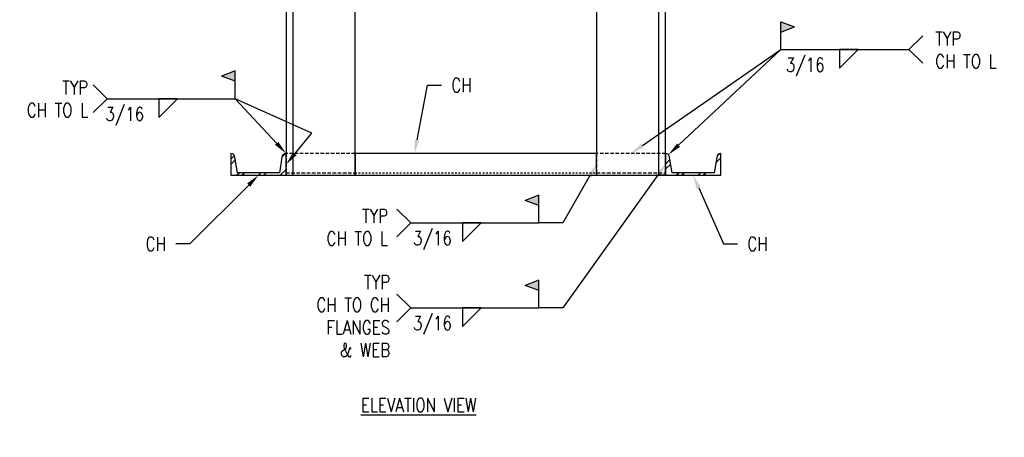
# Model space of a CAD drawing. Header units: inches. Extents: x -28 to 1146, y 41 to 191.
# Tile 1 of 13: x -25 to 46, y 69 to 100. Entities that reach past the tile are written whole.
import ezdxf
from ezdxf import colors
from ezdxf.entities.mleader import LeaderData, LeaderLine
from ezdxf.math import Vec2, Vec3

# ---------------------------------------------------------------- set-up
doc = ezdxf.new("R2010")
doc.units = ezdxf.units.IN
doc.header["$MEASUREMENT"] = 0
doc.linetypes.add('Dash', pattern=[0.25, 0.125, -0.125])
doc.linetypes.add('HIDDEN', pattern=[0.375, 0.25, -0.125])
for name, color, linetype in [('S-ANNO-NOTE', 2, 'Continuous'), ('S-ANNO-SYMB', 2, 'Continuous'), ('S-DETL-GENF', 92, 'Continuous'), ('S-DETL-GENF-HDLN', 1, 'Dash')]:
    doc.layers.add(name, color=color, linetype=linetype)
doc.styles.add('Annotative', font='romans.shx', dxfattribs={"width": 0.8, "height": 0.125})

# ---------------------------------------------------------------- blocks, each defined once
blk = doc.blocks.new('051200_SteelFraming-AISC-Angle-Shapes-Side - L5X5X1_2-1903833-CANOPY TYPICAL CONNECTION DIAGRAM')
at = {"layer": 'S-DETL-GENF', "lineweight": -3}
for p, q in [((17.958, 0), (0.958, 0)), ((31.958, 0), (22.958, 0)), ((37.538, 0), (33.538, 0)), ((52.17, 0), (41.2, 0)), ((53.75, 0), (52.17, 0)), ((53.75, -5), (53.75, 0)), ((53.75, 0), (53.75, -0.5)), ((0.958, -0.5), (31.958, -0.5)), ((31.958, -0.5), (33.538, -0.5)), ((33.538, -0.5), (37.538, -0.5)), ((41.2, -0.5), (52.17, -0.5)), ((52.17, -0.5), (53.75, -0.5)), ((0.958, -5), (17.958, -5)), ((22.958, -5), (31.958, -5)), ((31.958, -5), (33.538, -5)), ((33.538, -5), (37.538, -5)), ((41.2, -5), (52.17, -5))]:
    blk.add_line(p, q, dxfattribs=at)
blk = doc.blocks.new('051200_SteelFraming-AISC-Angle-Shapes-Side - L5X5X1_2-1902066-CANOPY TYPICAL CONNECTION DIAGRAM')
at = {"layer": 'S-DETL-GENF', "lineweight": -3}
for p, q in [((18.208, 5), (1.208, 5)), ((32.208, 5), (23.208, 5)), ((37.788, 5), (33.788, 5)), ((52.42, 5), (41.45, 5)), ((54, 5), (52.42, 5)), ((54, 0), (54, 5)), ((1.208, 0.5), (32.208, 0.5)), ((1.208, 0), (8.172, 0)), ((9.752, 0), (32.208, 0)), ((32.208, 0.5), (33.788, 0.5)), ((33.788, 0.5), (37.788, 0.5)), ((33.788, 0), (37.788, 0)), ((41.45, 0.5), (52.42, 0.5)), ((41.45, 0), (52.42, 0)), ((52.42, 0.5), (54, 0.5)), ((54, 0), (54, 0.5))]:
    blk.add_line(p, q, dxfattribs=at)
blk = doc.blocks.new('051200_SteelFraming-AISC-Channel-Shapes-Section - C4X5_4-V2-CANOPY TYPICAL CONNECTION DIAGRAM')
at = {"layer": 'S-DETL-GENF', "lineweight": -3}
h = blk.add_hatch(dxfattribs=at)
h.set_pattern_fill('FP_3', color=256, style=0, pattern_type=2)
h.set_pattern_definition([(315, (-88.276, -5.556), (0.79196, 0.79196), []), (315, (-87.076, -5.556), (0.79196, 0.79196), [])])
h.paths.add_polyline_path([(0, -1.53), (1.58, -1.53), (1.54, -1.382), (1.432, -1.274), (1.284, -1.234), (0.184, -1.063), (0.184, 2), (1.284, 2.174), (1.432, 2.214), (1.54, 2.322), (1.58, 2.47), (0, 2.47)])
for p, q in [((1.58, 2.47), (0, 2.47)), ((0, 2.47), (0, -1.53)), ((0.184, 2), (1.284, 2.174)), ((0.184, -1.063), (0.184, 2)), ((1.284, -1.234), (0.184, -1.063)), ((0, -1.53), (1.58, -1.53))]:
    blk.add_line(p, q, dxfattribs=at)
for centre, start, end in [((1.284, 2.47), 270, 360), ((1.284, -1.53), 0, 90)]:
    blk.add_arc(centre, 0.296, start, end, dxfattribs=at)
blk = doc.blocks.new('051200_SteelFraming-AISC-Channel-Shapes-Top - C4X5_4-1900934-CANOPY TYPICAL CONNECTION DIAGRAM')
at = {"layer": 'S-DETL-GENF', "linetype": 'HIDDEN', "lineweight": -3}
for p, q in [((5, 1.58), (0, 1.58)), ((0, 1.58), (0, 0)), ((0, 0), (5, 0))]:
    blk.add_line(p, q, dxfattribs=at)
at = {"layer": 'S-DETL-GENF-HDLN', "linetype": 'HIDDEN', "lineweight": -3}
blk.add_line((0, 0.184), (5, 0.184), dxfattribs=at)
blk = doc.blocks.new('051200_SteelFraming-AISC-Channel-Shapes-Top - C4X5_4-1901038-CANOPY TYPICAL CONNECTION DIAGRAM')
at = {"layer": 'S-DETL-GENF', "lineweight": -3}
for p, q in [((17.5, 1.58), (0, 1.58)), ((0, 1.58), (0, 0)), ((17.5, 0), (17.5, 1.58)), ((0, 0), (17.5, 0))]:
    blk.add_line(p, q, dxfattribs=at)
at = {"layer": 'S-DETL-GENF-HDLN', "lineweight": -3}
blk.add_line((0, 0.184), (17.5, 0.184), dxfattribs=at)
blk = doc.blocks.new('051200_SteelFraming-AISC-Channel-Shapes-Section - C4X5_4-V3-CANOPY TYPICAL CONNECTION DIAGRAM')
at = {"layer": 'S-DETL-GENF', "lineweight": -3}
h = blk.add_hatch(dxfattribs=at)
h.set_pattern_fill('FP_4', color=256, style=0, pattern_type=2)
h.set_pattern_definition([(315, (-88.276, 25.944), (0.79196, 0.79196), []), (315, (-87.076, 25.944), (0.79196, 0.79196), [])])
h.paths.add_polyline_path([(0, -1.53), (1.58, -1.53), (1.54, -1.382), (1.432, -1.274), (1.284, -1.234), (0.184, -1.063), (0.184, 2), (1.284, 2.174), (1.432, 2.214), (1.54, 2.322), (1.58, 2.47), (0, 2.47)])
for p, q in [((1.58, 2.47), (0, 2.47)), ((0, 2.47), (0, -1.53)), ((0.184, 2), (1.284, 2.174)), ((0.184, -1.063), (0.184, 2)), ((1.284, -1.234), (0.184, -1.063)), ((0, -1.53), (1.58, -1.53))]:
    blk.add_line(p, q, dxfattribs=at)
for centre, start, end in [((1.284, 2.47), 270, 360), ((1.284, -1.53), 0, 90)]:
    blk.add_arc(centre, 0.296, start, end, dxfattribs=at)
blk = doc.blocks.new('HDR-Si_Weld-Symbol - Bottom-1976674-CANOPY TYPICAL CONNECTION DIAGRAM')
at = {"layer": 'S-ANNO-NOTE', "lineweight": -3}
blk.add_hatch(color=256, dxfattribs=at).paths.add_polyline_path([(-0.375, 0.204), (-0.5, 0.1571), (-0.5, 0.2509)])
for p, q in [((-0.5, 0.2509), (-0.375, 0.204)), ((-0.5, 0.0009), (-0.5, 0.2509)), ((-0.5, 0.1571), (-0.375, 0.204)), ((0.6609, 0), (0.7859, 0.125)), ((-0.4375, 0), (0.6709, 0)), ((0.0313, -0.1691), (0.2004, 0)), ((0.0313, 0), (0.0313, -0.1691)), ((0.2004, 0), (0.0313, 0)), ((0.6609, 0), (0.7859, -0.125))]:
    blk.add_line(p, q, dxfattribs=at)
blk = doc.blocks.new('HDR-Si_Weld-Symbol - Bottom-1976676-CANOPY TYPICAL CONNECTION DIAGRAM')
at = {"layer": 'S-ANNO-NOTE', "lineweight": -3}
blk.add_hatch(color=256, dxfattribs=at).paths.add_polyline_path([(0.5984, 0.204), (0.7234, 0.2509), (0.7234, 0.1571)])
for p, q in [((0.7234, 0.2509), (0.5984, 0.204)), ((0.7234, 0.1571), (0.5984, 0.204)), ((0.7234, 0.0009), (0.7234, 0.2509)), ((-0.4375, 0), (-0.5625, 0.125)), ((-0.4375, 0), (-0.5625, -0.125)), ((-0.4375, 0), (0.7234, 0)), ((0.0313, -0.1691), (0.2004, 0)), ((0.0313, 0), (0.0313, -0.1691)), ((0.2004, 0), (0.0313, 0))]:
    blk.add_line(p, q, dxfattribs=at)

msp = doc.modelspace()

# ---------------------------------------------------------------- linework, layer by layer
at = {"layer": 'S-ANNO-NOTE', "lineweight": -3}
for p, q in [((14.0896, 84.8251), (12.3757, 84.8251)), ((14.0896, 78.6678), (12.3757, 78.6678))]:
    msp.add_line(p, q, dxfattribs=at)
at = {"layer": 'S-ANNO-SYMB', "lineweight": -3}
msp.add_line((-4.081, 91.3284), (-9.6393, 93.8251), dxfattribs=at)

# ---------------------------------------------------------------- block references
at = {"layer": 'S-ANNO-NOTE', "lineweight": -3, "xscale": 8, "yscale": 8, "zscale": 8}
for name, p in [('HDR-Si_Weld-Symbol - Bottom-1976674-CANOPY TYPICAL CONNECTION DIAGRAM', (33.8859, 97.387)), ('HDR-Si_Weld-Symbol - Bottom-1976676-CANOPY TYPICAL CONNECTION DIAGRAM', (-15.4269, 93.8251)), ('HDR-Si_Weld-Symbol - Bottom-1976676-CANOPY TYPICAL CONNECTION DIAGRAM', (6.5771, 84.8251)), ('HDR-Si_Weld-Symbol - Bottom-1976676-CANOPY TYPICAL CONNECTION DIAGRAM', (6.5771, 78.6678))]:
    msp.add_blockref(name, p, dxfattribs=at)
at = {"layer": 'S-DETL-GENF', "lineweight": -3}
for name, p, rotation in [('051200_SteelFraming-AISC-Angle-Shapes-Side - L5X5X1_2-1902066-CANOPY TYPICAL CONNECTION DIAGRAM', (-5.9585, 142.2756), 270.0000000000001), ('051200_SteelFraming-AISC-Angle-Shapes-Side - L5X5X1_2-1903833-CANOPY TYPICAL CONNECTION DIAGRAM', (21.5415, 142.0256), 269.9999999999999), ('051200_SteelFraming-AISC-Channel-Shapes-Section - C4X5_4-V2-CANOPY TYPICAL CONNECTION DIAGRAM', (-7.4884, 88.2756), 89.9999999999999), ('051200_SteelFraming-AISC-Channel-Shapes-Section - C4X5_4-V3-CANOPY TYPICAL CONNECTION DIAGRAM', (24.0116, 88.2756), 89.9999999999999)]:
    msp.add_blockref(name, p, dxfattribs=dict(at, rotation=rotation))
at = {"layer": 'S-DETL-GENF', "linetype": 'HIDDEN', "lineweight": -3}
for p in [(-5.9585, 88.2756), (16.5415, 88.2756)]:
    msp.add_blockref('051200_SteelFraming-AISC-Channel-Shapes-Top - C4X5_4-1900934-CANOPY TYPICAL CONNECTION DIAGRAM', p, dxfattribs=at)
at = {"layer": 'S-DETL-GENF', "lineweight": -3}
msp.add_blockref('051200_SteelFraming-AISC-Channel-Shapes-Top - C4X5_4-1901038-CANOPY TYPICAL CONNECTION DIAGRAM', (-0.9585, 88.2756), dxfattribs=at)

# ---------------------------------------------------------------- texts
at = {"layer": 'S-ANNO-NOTE', "lineweight": -3, "char_height": 1, "line_spacing_factor": 0.981704, "style": 'Annotative'}
for s, insert, width, attachment_point in [('\\pxt3.2,6.4,9.6,12.8,16,19.2,22.4,25.6,28.8,32,35.2,38.4,41.6,44.8,48,51.2,54.4,57.6,60.8,64,67.2,70.4,73.6,76.8,80,83.2,86.4,89.6,92.8,96,99.2,102.4;{TYP\\PCH TO L}', (41.0824, 98.6692), 5.840504, 1), ('\\pxqc,t3.2,6.4,9.6,12.8,16,19.2,22.4,25.6,28.8,32,35.2,38.4,41.6,44.8,48,51.2,54.4,57.6,60.8,64,67.2,70.4,73.6,76.8,80,83.2,86.4,89.6,92.8,96,99.2,102.4;3/16', (31.6661, 96.7799), 3.867717, 2), ('\\pxt3.2,6.4,9.6,12.8,16,19.2,22.4,25.6,28.8,32,35.2,38.4,41.6,44.8,48,51.2,54.4,57.6,60.8,64,67.2,70.4,73.6,76.8,80,83.2,86.4,89.6,92.8,96,99.2,102.4;{TYP\\PCH TO L}', (-20.294, 95.1259), 5.840504, 3), ('\\pxqc,t3.2,6.4,9.6,12.8,16,19.2,22.4,25.6,28.8,32,35.2,38.4,41.6,44.8,48,51.2,54.4,57.6,60.8,64,67.2,70.4,73.6,76.8,80,83.2,86.4,89.6,92.8,96,99.2,102.4;3/16', (-17.6467, 93.2181), 3.867717, 2), ('\\pxt3.2,6.4,9.6,12.8,16,19.2,22.4,25.6,28.8,32,35.2,38.4,41.6,44.8,48,51.2,54.4,57.6,60.8,64,67.2,70.4,73.6,76.8,80,83.2,86.4,89.6,92.8,96,99.2,102.4;{TYP\\PCH TO L}', (1.4335, 84.5084), 5.840504, 6), ('\\pxqc,t3.2,6.4,9.6,12.8,16,19.2,22.4,25.6,28.8,32,35.2,38.4,41.6,44.8,48,51.2,54.4,57.6,60.8,64,67.2,70.4,73.6,76.8,80,83.2,86.4,89.6,92.8,96,99.2,102.4;3/16', (4.6527, 84.2181), 3.867717, 2), ('\\pxt3.2,6.4,9.6,12.8,16,19.2,22.4,25.6,28.8,32,35.2,38.4,41.6,44.8,48,51.2,54.4,57.6,60.8,64,67.2,70.4,73.6,76.8,80,83.2,86.4,89.6,92.8,96,99.2,102.4;{TYP\\PCH TO CH\\PFLANGES\\P& WEB}', (1.5857, 78.0718), 7.12058, 6), ('\\pxqc,t3.2,6.4,9.6,12.8,16,19.2,22.4,25.6,28.8,32,35.2,38.4,41.6,44.8,48,51.2,54.4,57.6,60.8,64,67.2,70.4,73.6,76.8,80,83.2,86.4,89.6,92.8,96,99.2,102.4;3/16', (4.6527, 78.0608), 3.867717, 2), ('\\pxt3.2,6.4,9.6,12.8,16,19.2,22.4,25.6,28.8,32,35.2,38.4,41.6,44.8,48,51.2,54.4,57.6,60.8,64,67.2,70.4,73.6,76.8,80,83.2,86.4,89.6,92.8,96,99.2,102.4;{\\LELEVATION VIEW}', (-0.5375, 72.1271), 10.319496, 1)]:
    msp.add_mtext(s, dxfattribs=dict(at, insert=insert, width=width, attachment_point=attachment_point))

# ---------------------------------------------------------------- leaders
at = {"layer": 'S-ANNO-NOTE', "lineweight": -3}
ml = msp.add_multileader_mtext('Standard', dxfattribs=at)
ml.set_content('CH', color=256, style='Annotative')
ml.set_leader_properties(color=1, linetype='ByLayer', lineweight=-1)
ml.build(insert=Vec2(0, 0))
ml.multileader.update_dxf_attribs({"text_right_attachment_type": 3, "dogleg_length": 0.125, "arrow_head_size": 1, "scale": 8})
ctx = ml.context
ctx.base_point, ctx.scale, ctx.char_height, ctx.arrow_head_size, ctx.landing_gap_size, ctx.plane_origin = Vec3(5.2964, 94.8023), 8, 1, 1, 0.72, Vec3(17.8499, 99.7746)
ctx.right_attachment = 3
notes = []
notes.append((ctx, [(1, (1, 1, 0), (4.2964, 94.8023), (1, 0), 1, [(0, [(3.3482, 89.8556)], 0, [])])]))
ctx.mtext.insert, ctx.mtext.flow_direction = Vec3(6.0164, 95.3023), 5
ml = msp.add_multileader_mtext('Standard', dxfattribs=at)
ml.set_content('CH', color=256, style='Annotative')
ml.set_leader_properties(color=1, linetype='ByLayer', lineweight=-1)
ml.build(insert=Vec2(0, 0))
ml.multileader.update_dxf_attribs({"text_right_attachment_type": 3, "dogleg_length": 0.125, "arrow_head_size": 1, "scale": 8})
ctx = ml.context
ctx.base_point, ctx.scale, ctx.char_height, ctx.arrow_head_size, ctx.landing_gap_size, ctx.plane_origin = Vec3(-16.752, 83.3032), 8, 1, 1, 0.72, Vec3(-7.9585, 88.2756)
ctx.right_attachment, ctx.text_align_type = 3, 2
notes.append((ctx, [(0, (1, 1, 0), (-12.9405, 83.3032), (-1, 0), 1, [(0, [(-7.9585, 88.2756)], 0, [])])]))
ctx.mtext.insert, ctx.mtext.alignment, ctx.mtext.flow_direction = Vec3(-14.6605, 83.8032), 3, 5
ml = msp.add_multileader_mtext('Standard', dxfattribs=at)
ml.set_content('CH', color=256, style='Annotative')
ml.set_leader_properties(color=1, linetype='ByLayer', lineweight=-1)
ml.build(insert=Vec2(0, 0))
ml.multileader.update_dxf_attribs({"text_right_attachment_type": 3, "dogleg_length": 0.125, "arrow_head_size": 1, "scale": 8})
ctx = ml.context
ctx.base_point, ctx.scale, ctx.char_height, ctx.arrow_head_size, ctx.landing_gap_size, ctx.plane_origin = Vec3(26.7446, 83.3032), 8, 1, 1, 0.72, Vec3(23.5415, 88.2756)
ctx.right_attachment = 3
notes.append((ctx, [(1, (1, 1, 0), (25.7446, 83.3032), (1, 0), 1, [(0, [(23.5415, 88.2756)], 0, [])])]))
ctx.mtext.insert, ctx.mtext.flow_direction = Vec3(27.4646, 83.8032), 5
at = {"layer": 'S-ANNO-SYMB', "lineweight": -3}
ml = msp.add_multileader_mtext('Standard', dxfattribs=at)
ml.set_content('', color=256, style='Annotative')
ml.set_leader_properties(color=256, linetype='ByLayer', lineweight=-1)
ml.build(insert=Vec2(0, 0))
ml.multileader.update_dxf_attribs({"has_dogleg": 0, "text_right_attachment_type": 3, "dogleg_length": 0.36, "arrow_head_size": 1, "scale": 8})
ctx = ml.context
ctx.base_point, ctx.scale, ctx.char_height, ctx.arrow_head_size, ctx.landing_gap_size, ctx.plane_origin = Vec3(29.8859, 97.387), 8, 1, 1, 0.72, Vec3(19.0415, 89.8556)
ctx.right_attachment = 3
notes.append((ctx, [(0, (1, 1, 0), (29.3859, 97.387), (1, 0), 0.5, [(0, [(19.0415, 89.8556)], 0, [])])]))
ctx.mtext.insert, ctx.mtext.flow_direction = Vec3(30.6059, 97.887), 5
ml = msp.add_multileader_mtext('Standard', dxfattribs=at)
ml.set_content('', color=256, style='Annotative')
ml.set_leader_properties(color=256, linetype='ByLayer', lineweight=-1)
ml.build(insert=Vec2(0, 0))
ml.multileader.update_dxf_attribs({"text_right_attachment_type": 3, "dogleg_length": 0.36, "arrow_head_size": 1, "scale": 8})
ctx = ml.context
ctx.base_point, ctx.scale, ctx.char_height, ctx.arrow_head_size, ctx.landing_gap_size, ctx.plane_origin = Vec3(30.3859, 97.387), 8, 1, 1, 0.72, Vec3(21.7508, 89.7689)
ctx.right_attachment = 3
notes.append((ctx, [(0, (1, 1, 0), (29.8859, 97.387), (1, 0), 0.5, [(0, [(21.7508, 89.7689)], 0, [])])]))
ctx.mtext.insert, ctx.mtext.flow_direction = Vec3(31.1059, 97.887), 5
ml = msp.add_multileader_mtext('Standard', dxfattribs=at)
ml.set_content('', color=256, style='Annotative')
ml.set_leader_properties(color=256, linetype='ByLayer', lineweight=-1)
ml.build(insert=Vec2(0, 0))
ml.multileader.update_dxf_attribs({"has_dogleg": 0, "text_right_attachment_type": 3, "dogleg_length": 0.125, "arrow_head_size": 1, "scale": 8})
ctx = ml.context
ctx.base_point, ctx.scale, ctx.char_height, ctx.arrow_head_size, ctx.landing_gap_size, ctx.plane_origin = Vec3(-11.0793, 93.8251), 8, 1, 1, 0.72, Vec3(-3.7116, 91.0378)
ctx.right_attachment, ctx.text_align_type = 3, 2
notes.append((ctx, [(0, (1, 1, 0), (-8.6393, 93.8251), (-1, 0), 1, [(0, [(-5.9585, 89.8556)], 0, [])])]))
ctx.mtext.insert, ctx.mtext.alignment, ctx.mtext.flow_direction = Vec3(-10.3593, 94.3251), 3, 5
ml = msp.add_multileader_mtext('Standard', dxfattribs=at)
ml.set_content('', color=256, style='Annotative')
ml.set_leader_properties(color=256, linetype='ByLayer', lineweight=-1)
ml.build(insert=Vec2(0, 0))
ml.multileader.update_dxf_attribs({"has_dogleg": 0, "text_right_attachment_type": 3, "dogleg_length": 0.125, "arrow_head_size": 1, "scale": 8})
ctx = ml.context
ctx.base_point, ctx.scale, ctx.char_height, ctx.arrow_head_size, ctx.landing_gap_size, ctx.plane_origin = Vec3(-4.081, 91.3284), 8, 1, 1, 0.72, Vec3(-5.9585, 89.0656)
ctx.right_attachment = 3
notes.append((ctx, [(0, (1, 1, 0), (-5.081, 91.3284), (1, 0), 1, [(0, [(-5.9585, 89.0656)], 0, [])])]))
ctx.mtext.insert, ctx.mtext.flow_direction = Vec3(-3.361, 91.8284), 5
ml = msp.add_multileader_mtext('Standard', dxfattribs=at)
ml.set_content('', color=256, style='Annotative')
ml.set_leader_properties(color=256, linetype='ByLayer', lineweight=-1)
ml.build(insert=Vec2(0, 0))
ml.multileader.update_dxf_attribs({"has_dogleg": 0, "text_right_attachment_type": 3, "dogleg_length": 0.36, "arrow_head_size": 1, "scale": 8})
ctx = ml.context
ctx.base_point, ctx.scale, ctx.char_height, ctx.arrow_head_size, ctx.landing_gap_size, ctx.plane_origin = Vec3(12.6496, 84.8251), 8, 1, 1, 0.72, Vec3(11.1616, 83.1694)
ctx.right_attachment, ctx.text_align_type = 3, 2
notes.append((ctx, [(1, (1, 1, 0), (14.5896, 84.8251), (-1, 0), 0.5, [(0, [(16.5415, 89.0656)], 0, [])])]))
ctx.mtext.insert, ctx.mtext.alignment, ctx.mtext.flow_direction = Vec3(13.3696, 85.3251), 3, 5
ml = msp.add_multileader_mtext('Standard', dxfattribs=at)
ml.set_content('', color=256, style='Annotative')
ml.set_leader_properties(color=256, linetype='ByLayer', lineweight=-1)
ml.build(insert=Vec2(0, 0))
ml.multileader.update_dxf_attribs({"has_dogleg": 0, "text_right_attachment_type": 3, "dogleg_length": 0.36, "arrow_head_size": 1, "scale": 8})
ctx = ml.context
ctx.base_point, ctx.scale, ctx.char_height, ctx.arrow_head_size, ctx.landing_gap_size, ctx.plane_origin = Vec3(12.6496, 78.6678), 8, 1, 1, 0.72, Vec3(12.7385, 76.3115)
ctx.right_attachment, ctx.text_align_type = 3, 2
notes.append((ctx, [(1, (1, 1, 0), (14.5896, 78.6678), (-1, 0), 0.5, [(0, [(21.5415, 89.0656)], 0, [])])]))
ctx.mtext.insert, ctx.mtext.alignment, ctx.mtext.flow_direction = Vec3(13.3696, 79.1678), 3, 5
for ctx, leaders in notes:
    for number, flags, end, landing, length, lines in leaders:
        leader = LeaderData()
        leader.index, (leader.has_last_leader_line, leader.has_dogleg_vector, leader.attachment_direction) = number, flags
        leader.last_leader_point, leader.dogleg_vector, leader.dogleg_length = Vec3(end), Vec3(landing), length
        for number, points, colour, breaks in lines:
            line = LeaderLine()
            line.index, line.vertices, line.color, line.breaks = number, Vec3.list(points), colors.encode_raw_color(colour), breaks
            leader.lines.append(line)
        ctx.leaders.append(leader)

doc.saveas('drawing.dxf')
